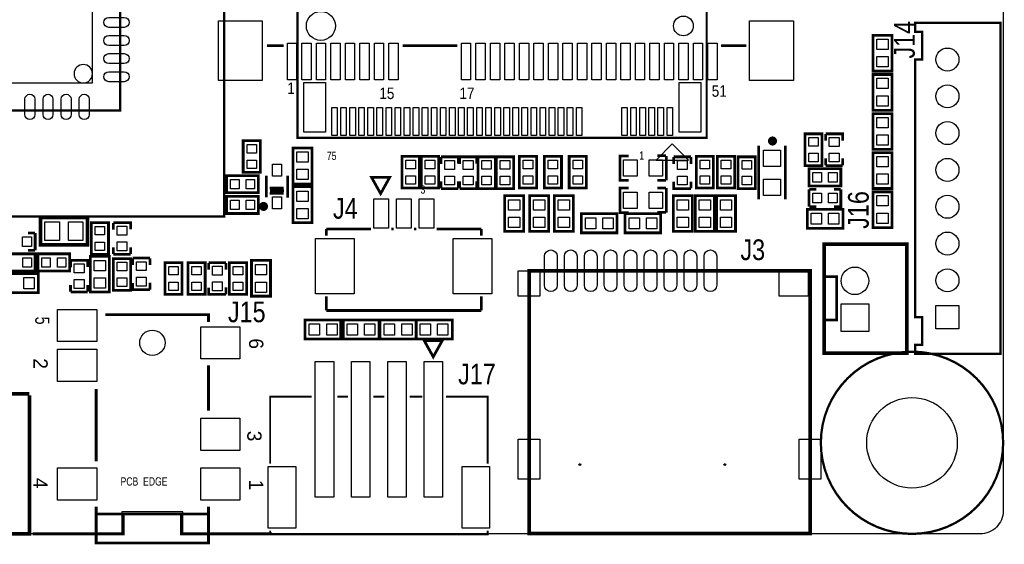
# Model space of a CAD drawing. Extents: x 0 to 360, y -1 to 107.
# Tile 6 of 15: x 91 to 145, y -1 to 28. Entities that reach past the tile are written whole.
import ezdxf
from ezdxf.enums import TextEntityAlignment as Align

# ---------------------------------------------------------------- set-up
doc = ezdxf.new("R2010")
doc.units = 0
doc.header["$MEASUREMENT"] = 0
for name, color, linetype in [('BG_OUTLINE', 6, 'CONTINUOUS'), ('BG_SILKSCREEN_TOP', 7, 'CONTINUOUS'), ('PG_SILKSCREEN_TOP', 7, 'CONTINUOUS'), ('PIN_TOP', 3, 'CONTINUOUS')]:
    doc.layers.add(name, color=color, linetype=linetype)

msp = doc.modelspace()

# ---------------------------------------------------------------- linework, layer by layer
at = {"layer": 'BG_OUTLINE'}
for points in [[(0, 1.27), (0, 100.838, -0.4142140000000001), (1.27, 102.108), (143.8148, 102.108, -0.4142140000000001), (145.0848, 100.838), (145.0848, 1.27, -0.4142140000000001), (143.8148, 0), (99.822, 0), (99.822, 1.2192), (96.46920000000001, 1.2192), (96.46920000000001, 0), (1.27, 0, -0.4142140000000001), (0, 1.27)], [(94.8436, 25.4, 1), (93.8276, 25.4, 1), (94.8436, 25.4)]]:
    msp.add_lwpolyline(points, format="xyb", dxfattribs=at)
at = {"layer": 'BG_SILKSCREEN_TOP', "const_width": 0.127}
msp.add_lwpolyline([(29.5656, 17.526), (102.108, 17.526), (102.108, 75.8952), (29.5656, 75.8952), (29.5656, 17.526)], dxfattribs=at)
at = {"layer": 'PG_SILKSCREEN_TOP'}
for points, const_width in [([(102.3112, 77.724), (132.5372, 77.724), (132.5372, 31.242), (128.7272, 31.242), (128.7272, 21.8694), (106.1466, 21.8694), (106.1466, 31.242), (102.3112, 31.242), (102.3112, 77.724)], 0.127), ([(35.40760000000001, 23.368), (96.3676, 23.368), (96.3676, 70.104), (35.40760000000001, 70.104), (35.40760000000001, 23.368)], 0.127), ([(144.9324, 28.2194), (140.2334, 28.2194), (140.2334, 27.7114), (140.6144, 27.7114), (140.6144, 26.1874), (140.2334, 26.1874), (140.2334, 11.9634), (140.6144, 11.9634), (140.6144, 10.4394), (140.2334, 10.4394), (140.2334, 9.9314), (144.9324, 9.9314), (144.9324, 28.2194)], 0.127), ([(138.954993, 27.467992), (138.954993, 25.543002), (137.905007, 25.543002), (137.905007, 27.518004), (138.954993, 27.518004), (138.954993, 27.467992)], 0.150012), ([(105.382111, 26.9494), (104.475305, 26.9494)], 0.1524), ([(114.967995, 26.9494), (111.955605, 26.9494)], 0.1524), ([(130.914089, 26.9494), (129.5146, 26.9494)], 0.1524), ([(138.954993, 25.308992), (138.954993, 23.384002), (137.905007, 23.384002), (137.905007, 25.359004), (138.954993, 25.359004), (138.954993, 25.308992)], 0.150012), ([(138.954993, 23.149992), (138.954993, 21.225002), (137.905007, 21.225002), (137.905007, 23.200004), (138.954993, 23.200004), (138.954993, 23.149992)], 0.150012), ([(104.107005, 21.627998), (104.107005, 19.952995), (103.156995, 19.952995), (103.156995, 21.703005), (104.107005, 21.703005), (104.107005, 21.627998)], 0.150012), ([(135.095005, 22.008998), (135.095005, 20.333995), (134.144995, 20.333995), (134.144995, 22.084005), (135.095005, 22.084005), (135.095005, 22.008998)], 0.150012), ([(135.286394, 22.072905), (135.286394, 21.697899)], 0.150012), ([(135.287995, 22.084005), (136.238005, 22.084005), (136.238005, 21.708999)], 0.150012), ([(106.950993, 21.244992), (106.950993, 19.320002), (105.901007, 19.320002), (105.901007, 21.295004), (106.950993, 21.295004), (106.950993, 21.244992)], 0.150012), ([(131.596511, 18.463997), (131.596511, 21.438997)], 0.150012), ([(133.071489, 21.438997), (133.071489, 18.463997)], 0.150012), ([(112.870005, 20.764398), (112.870005, 19.089395), (111.919995, 19.089395), (111.919995, 20.839405), (112.870005, 20.839405), (112.870005, 20.764398)], 0.150012), ([(113.936805, 20.764398), (113.936805, 19.089395), (112.986795, 19.089395), (112.986795, 20.839405), (113.936805, 20.839405), (113.936805, 20.764398)], 0.150012), ([(114.077394, 20.802905), (114.077394, 20.427899)], 0.150012), ([(114.078995, 20.814005), (115.029005, 20.814005), (115.029005, 20.438999)], 0.150012), ([(115.093394, 20.802905), (115.093394, 20.427899)], 0.150012), ([(115.094995, 20.814005), (116.045005, 20.814005), (116.045005, 20.438999)], 0.150012), ([(117.061005, 20.738998), (117.061005, 19.063995), (116.110995, 19.063995), (116.110995, 20.814005), (117.061005, 20.814005), (117.061005, 20.738998)], 0.150012), ([(118.077005, 20.738998), (118.077005, 19.063995), (117.126995, 19.063995), (117.126995, 20.814005), (118.077005, 20.814005), (118.077005, 20.738998)], 0.150012), ([(119.347005, 20.764398), (119.347005, 19.089395), (118.396995, 19.089395), (118.396995, 20.839405), (119.347005, 20.839405), (119.347005, 20.764398)], 0.150012), ([(120.718605, 20.764398), (120.718605, 19.089395), (119.768595, 19.089395), (119.768595, 20.839405), (120.718605, 20.839405), (120.718605, 20.764398)], 0.150012), ([(122.090205, 20.764398), (122.090205, 19.089395), (121.140195, 19.089395), (121.140195, 20.839405), (122.090205, 20.839405), (122.090205, 20.764398)], 0.150012), ([(124.422002, 20.868005), (123.946996, 20.868005), (123.946996, 19.517995), (124.422002, 19.517995)], 0.150012), ([(126.481992, 20.872704), (126.007012, 20.872704)], 0.150012), ([(126.497004, 20.868005), (126.497004, 19.517995)], 0.150012), ([(127.856005, 20.814005), (126.905995, 20.814005)], 0.150012), ([(126.907595, 20.425105), (126.907595, 20.800111)], 0.150012), ([(127.857606, 20.425105), (127.857606, 20.800111)], 0.150012), ([(129.100605, 20.764398), (129.100605, 19.089395), (128.150595, 19.089395), (128.150595, 20.839405), (129.100605, 20.839405), (129.100605, 20.764398)], 0.150012), ([(130.269005, 20.764398), (130.269005, 19.089395), (129.318995, 19.089395), (129.318995, 20.839405), (130.269005, 20.839405), (130.269005, 20.764398)], 0.150012), ([(131.412005, 20.738998), (131.412005, 19.063995), (130.461995, 19.063995), (130.461995, 20.814005), (131.412005, 20.814005), (131.412005, 20.738998)], 0.150012), ([(135.286394, 20.722895), (135.286394, 20.347889)], 0.150012), ([(136.236405, 20.722895), (136.236405, 20.347889)], 0.150012), ([(138.954993, 20.990992), (138.954993, 19.06600199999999), (137.905007, 19.06600199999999), (137.905007, 21.041004), (138.954993, 21.041004), (138.954993, 20.990992)], 0.150012), ([(136.054998, 19.209995), (134.379995, 19.209995), (134.379995, 20.160005), (136.130005, 20.160005), (136.130005, 19.209995), (136.054998, 19.209995)], 0.150012), ([(135.287995, 20.333995), (136.238005, 20.333995)], 0.150012), ([(102.324002, 19.779005), (103.999005, 19.779005), (103.999005, 18.828995), (102.248995, 18.828995), (102.248995, 19.779005), (102.324002, 19.779005)], 0.150012), ([(104.429001, 18.577001), (104.429001, 19.776999)], 0.150012), ([(105.604005, 18.552008), (105.604005, 19.776999)], 0.150012), ([(110.738996, 18.782792), (110.238997, 19.68279), (111.238995, 19.68279), (110.738996, 18.782792)], 0.150012), ([(126.007012, 19.522694), (126.481992, 19.522694)], 0.150012), ([(104.618993, 19.091097), (105.393998, 19.091097)], 0.150012), ([(104.629001, 18.952007), (105.404006, 18.952007)], 0.150012), ([(105.901007, 17.23600799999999), (105.901007, 19.160998), (106.950993, 19.160998), (106.950993, 17.185996), (105.901007, 17.185996), (105.901007, 17.23600799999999)], 0.150012), ([(114.077394, 19.452895), (114.077394, 19.077889)], 0.150012), ([(114.078995, 19.063995), (115.029005, 19.063995)], 0.150012), ([(115.027405, 19.452895), (115.027405, 19.077889)], 0.150012), ([(115.093394, 19.452895), (115.093394, 19.077889)], 0.150012), ([(115.094995, 19.063995), (116.045005, 19.063995)], 0.150012), ([(116.043405, 19.452895), (116.043405, 19.077889)], 0.150012), ([(124.422002, 19.090005), (123.946996, 19.090005), (123.946996, 17.739995), (124.422002, 17.739995)], 0.150012), ([(126.481992, 19.094704), (126.007012, 19.094704)], 0.150012), ([(126.497004, 19.090005), (126.497004, 17.739995)], 0.150012), ([(127.856005, 19.063995), (126.905995, 19.063995), (126.905995, 19.439001)], 0.150012), ([(127.857606, 19.075095), (127.857606, 19.450101)], 0.150012), ([(134.379995, 19.017005), (134.379995, 18.066995)], 0.150012), ([(134.768895, 19.018606), (134.393889, 19.018606)], 0.150012), ([(136.118905, 19.018606), (135.743899, 19.018606)], 0.150012), ([(136.130005, 19.017005), (136.130005, 18.066995), (135.754999, 18.066995)], 0.150012), ([(102.324002, 18.636005), (103.999005, 18.636005), (103.999005, 17.685995), (102.248995, 17.685995), (102.248995, 18.636005), (102.324002, 18.636005)], 0.150012), ([(104.621101, 18.795695), (105.396106, 18.795695)], 0.150012), ([(117.585007, 16.753408), (117.585007, 18.678398), (118.634993, 18.678398), (118.634993, 16.703396), (117.585007, 16.703396), (117.585007, 16.753408)], 0.150012), ([(118.956607, 16.753408), (118.956607, 18.678398), (120.006593, 18.678398), (120.006593, 16.703396), (118.956607, 16.703396), (118.956607, 16.753408)], 0.150012), ([(120.328207, 16.753408), (120.328207, 18.678398), (121.378193, 18.678398), (121.378193, 16.703396), (120.328207, 16.703396), (120.328207, 16.753408)], 0.150012), ([(126.881407, 16.753408), (126.881407, 18.678398), (127.931393, 18.678398), (127.931393, 16.703396), (126.881407, 16.703396), (126.881407, 16.753408)], 0.150012), ([(128.100607, 16.753408), (128.100607, 18.678398), (129.150593, 18.678398), (129.150593, 16.703396), (128.100607, 16.703396), (128.100607, 16.753408)], 0.150012), ([(129.269007, 16.753408), (129.269007, 18.678398), (130.318993, 18.678398), (130.318993, 16.703396), (129.269007, 16.703396), (129.269007, 16.753408)], 0.150012), ([(138.954993, 18.831992), (138.954993, 16.907002), (137.905007, 16.907002), (137.905007, 18.882004), (138.954993, 18.882004), (138.954993, 18.831992)], 0.150012), ([(134.330008, 17.923993), (136.254998, 17.923993), (136.254998, 16.874007), (134.279996, 16.874007), (134.279996, 17.923993), (134.330008, 17.923993)], 0.150012), ([(134.768895, 18.068595), (134.393889, 18.068595)], 0.150012), ([(94.4626, 15.963697), (91.9734, 15.963697), (91.9734, 17.462297), (94.56419999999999, 17.462297), (94.56419999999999, 15.963697), (94.4626, 15.963697)], 0.2), ([(123.733992, 16.620007), (121.809002, 16.620007), (121.809002, 17.669993), (123.784004, 17.669993), (123.784004, 16.620007), (123.733992, 16.620007)], 0.150012), ([(126.146992, 16.620007), (124.222002, 16.620007), (124.222002, 17.669993), (126.197004, 17.669993), (126.197004, 16.620007), (126.146992, 16.620007)], 0.150012), ([(126.007012, 17.744694), (126.481992, 17.744694)], 0.150012), ([(95.72500500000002, 17.106798), (95.72500500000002, 15.431795), (94.77499499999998, 15.431795), (94.77499499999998, 17.181805), (95.72500500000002, 17.181805), (95.72500500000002, 17.106798)], 0.150012), ([(95.992594, 17.170705), (95.992594, 16.795699)], 0.150012), ([(95.99419499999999, 17.181805), (96.94420500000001, 17.181805), (96.94420500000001, 16.806799)], 0.150012), ([(107.739002, 16.4592), (107.739002, 16.832809)], 0.150012), ([(107.739002, 16.832809), (110.20519, 16.832809)], 0.150012), ([(111.32279, 16.832809), (111.4552, 16.832809)], 0.150012), ([(112.5728, 16.832809), (112.70521, 16.832809)], 0.150012), ([(113.82281, 16.832809), (116.288998, 16.832809)], 0.150012), ([(116.288998, 16.832809), (116.288998, 16.4592)], 0.150012), ([(91.29110500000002, 16.602405), (91.666111, 16.602405)], 0.150012), ([(91.68000500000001, 15.653995), (91.68000500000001, 16.60400499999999)], 0.150012), ([(95.992594, 15.820695), (95.992594, 15.445689)], 0.150012), ([(96.942605, 15.820695), (96.942605, 15.445689)], 0.150012), ([(135.206003, 11.00201), (135.206003, 15.988005), (139.775006, 15.988005), (139.775006, 9.984003), (135.206003, 9.984003), (135.206003, 11.049)], 0.2032), ([(90.005002, 15.461005), (91.68000500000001, 15.461005), (91.68000500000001, 14.510995), (89.92999499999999, 14.510995), (89.92999499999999, 15.461005), (90.005002, 15.461005)], 0.150012), ([(91.29110500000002, 15.652394), (91.666111, 15.652394)], 0.150012), ([(91.910002, 15.461005), (93.58500500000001, 15.461005), (93.58500500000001, 14.510995), (91.83499499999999, 14.510995), (91.83499499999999, 15.461005), (91.910002, 15.461005)], 0.150012), ([(94.72500699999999, 13.400608), (94.72500699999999, 15.325598), (95.77499300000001, 15.325598), (95.77499300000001, 13.350596), (94.72500699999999, 13.350596), (94.72500699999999, 13.400608)], 0.150012), ([(95.99419499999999, 15.431795), (96.94420500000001, 15.431795)], 0.150012), ([(96.94420500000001, 15.125598), (96.94420500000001, 13.450595), (95.99419499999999, 13.450595), (95.99419499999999, 15.200605), (96.94420500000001, 15.200605), (96.94420500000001, 15.125598)], 0.150012), ([(98.01100500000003, 15.226005), (97.060995, 15.226005)], 0.150012), ([(97.06259500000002, 14.837105), (97.06259500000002, 15.212111)], 0.150012), ([(98.012606, 14.837105), (98.012606, 15.212111)], 0.150012), ([(93.630394, 15.087905), (93.630394, 14.712899)], 0.150012), ([(93.63199499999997, 15.099005), (94.58200500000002, 15.099005), (94.58200500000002, 14.723999)], 0.150012), ([(99.789005, 14.896998), (99.789005, 13.221995), (98.838995, 13.221995), (98.838995, 14.972005), (99.789005, 14.972005), (99.789005, 14.896998)], 0.150012), ([(100.108995, 13.297002), (100.108995, 14.972005), (101.059005, 14.972005), (101.059005, 13.221995), (100.108995, 13.221995), (100.108995, 13.297002)], 0.150012), ([(102.202005, 14.972005), (101.251995, 14.972005)], 0.150012), ([(101.253595, 14.583105), (101.253595, 14.958111)], 0.150012), ([(102.203606, 14.583105), (102.203606, 14.958111)], 0.150012), ([(103.345005, 14.896998), (103.345005, 13.221995), (102.394995, 13.221995), (102.394995, 14.972005), (103.345005, 14.972005), (103.345005, 14.896998)], 0.150012), ([(103.615007, 13.172008), (103.615007, 15.096998), (104.664993, 15.096998), (104.664993, 13.121996), (103.615007, 13.121996), (103.615007, 13.172008)], 0.150012), ([(89.93080799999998, 14.367993), (91.855798, 14.367993), (91.855798, 13.318007), (89.88079599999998, 13.318007), (89.88079599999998, 14.367993), (89.93080799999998, 14.367993)], 0.150012), ([(118.93042, 14.525498), (118.93042, 0.025654), (134.4305159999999, 0.025654), (134.4305159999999, 14.525498), (118.93042, 14.525498)], 0.199898), ([(135.306003, 14.202004), (135.906002, 14.202004), (135.906002, 11.802008), (135.306003, 11.802008)], 0.150012), ([(93.630394, 13.737895), (93.630394, 13.362889)], 0.150012), ([(94.580405, 13.737895), (94.580405, 13.362889)], 0.150012), ([(98.01100500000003, 13.475995), (97.060995, 13.475995), (97.060995, 13.851001)], 0.150012), ([(98.012606, 13.487095), (98.012606, 13.862101)], 0.150012), ([(102.202005, 13.221995), (101.251995, 13.221995), (101.251995, 13.597001)], 0.150012), ([(102.203606, 13.233095), (102.203606, 13.608101)], 0.150012), ([(93.63199499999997, 13.348995), (94.58200500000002, 13.348995)], 0.150012), ([(107.739002, 12.332792), (107.739002, 13.1064)], 0.150012), ([(116.288998, 13.1064), (116.288998, 12.332792)], 0.150012), ([(101.245695, 11.700002), (101.245695, 12.100103), (95.545707, 12.100103)], 0.1524), ([(116.288998, 12.332792), (107.739002, 12.332792)], 0.150012), ([(108.493992, 10.752607), (106.569002, 10.752607), (106.569002, 11.802593), (108.544004, 11.802593), (108.544004, 10.752607), (108.493992, 10.752607)], 0.150012), ([(108.726808, 11.802593), (110.651798, 11.802593), (110.651798, 10.752607), (108.676796, 10.752607), (108.676796, 11.802593), (108.726808, 11.802593)], 0.150012), ([(112.634192, 10.752607), (110.709202, 10.752607), (110.709202, 11.802593), (112.684204, 11.802593), (112.684204, 10.752607), (112.634192, 10.752607)], 0.150012), ([(112.765408, 11.802593), (114.690398, 11.802593), (114.690398, 10.752607), (112.715396, 10.752607), (112.715396, 11.802593), (112.765408, 11.802593)], 0.150012), ([(113.642394, 9.772396), (113.142395, 10.672394), (114.142393, 10.672394), (113.642394, 9.772396)], 0.150012), ([(101.245695, 6.800088), (101.245695, 9.300007)], 0.1524), ([(77.364793, 7.593813), (77.364793, -0.00061), (91.367407, -0.00061), (91.367407, 7.644613)], 0.2032), ([(90.3986, 7.724597), (91.367407, 7.724597)], 0.2032), ([(95.045505, 8.000009), (95.045505, 3.999991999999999)], 0.1524), ([(106.942407, 7.5724), (104.642412, 7.5724), (104.642412, 3.872408)], 0.1), ([(108.942403, 7.5724), (108.342405, 7.5724)], 0.1), ([(110.942399, 7.5724), (110.342401, 7.5724)], 0.1), ([(113.042395, 7.5724), (112.342397, 7.5724)], 0.1), ([(116.6423879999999, 3.872408), (116.6423879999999, 7.5724), (114.342393, 7.5724)], 0.1), ([(104.745511, 0), (99.745495, 0), (99.745495, 1.100098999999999), (96.545705, 1.100098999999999), (96.545705, 0), (91.545689, 0)], 0.1524), ([(95.045505, 1.500099), (95.045505, 1.100098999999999), (101.245695, 1.100098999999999), (101.245695, 1.500099)], 0.1524), ([(101.245695, 1.100098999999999), (101.245695, -0.500101), (95.045505, -0.500101), (95.045505, 1.100098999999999)], 0.1524), ([(116.6423879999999, 0.17239), (116.6423879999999, -0.02761), (104.642412, -0.02761), (104.642412, 0.17239)], 0.1)]:
    msp.add_lwpolyline(points, dxfattribs=dict(at, const_width=const_width))
for points in [[(36.8046, 68.58), (36.8046, 24.892), (94.8436, 24.892), (94.8436, 68.58)], [(126.82728, 21.5265), (125.93828, 20.6375), (127.71628, 20.6375)]]:
    msp.add_lwpolyline(points, close=True, dxfattribs=at)
for points, const_width in [([(132.484012, 21.689009, 1.000028), (132.234, 21.688984, 0.9999719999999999), (132.484012, 21.689009)], 0.250012), ([(104.403982, 18.077002, 0.9999819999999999), (104.154021, 18.077002, 1.000018), (104.403982, 18.077002)], 0.250012), ([(135.0264, 5.0292, 1), (145.0848, 5.0292, 1), (135.0264, 5.0292)], 0.127)]:
    msp.add_lwpolyline(points, format="xyb", dxfattribs=dict(at, const_width=const_width))
at = {"layer": 'PIN_TOP'}
for points in [[(95.74260799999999, 28.512211), (96.59259300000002, 28.512211, -1), (96.59259300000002, 27.9622), (95.74260799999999, 27.9622, -1)], [(95.74260799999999, 27.512213), (96.59259300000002, 27.512213, -1), (96.59259300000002, 26.962202), (95.74260799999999, 26.962202, -1)], [(95.74260799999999, 26.512215), (96.59259300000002, 26.512215, -1), (96.59259300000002, 25.962204), (95.74260799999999, 25.962204, -1)], [(95.74260799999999, 25.512217), (96.59259300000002, 25.512217, -1), (96.59259300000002, 24.962206), (95.74260799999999, 24.962206, -1)], [(91.663799, 23.992992), (91.663799, 23.143007, -1), (91.113788, 23.143007), (91.113788, 23.992992, -1)], [(92.66379699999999, 23.992992), (92.66379699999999, 23.143007, -1), (92.113786, 23.143007), (92.113786, 23.992992, -1)], [(93.66379499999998, 23.992992), (93.66379499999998, 23.143007, -1), (93.113784, 23.143007), (93.113784, 23.992992, -1)], [(94.66379299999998, 23.992992), (94.66379299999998, 23.143007, -1), (94.11378199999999, 23.143007), (94.11378199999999, 23.992992, -1)], [(120.480328, 15.325471), (120.480328, 13.725525, -1), (119.780304, 13.725525), (119.780304, 15.325471, -1)], [(121.580402, 15.325471), (121.580402, 13.725525, -1), (120.880378, 13.725525), (120.880378, 15.325471, -1)], [(122.680476, 15.325471), (122.680476, 13.725525, -1), (121.980452, 13.725525), (121.980452, 15.325471, -1)], [(123.780296, 15.325471), (123.780296, 13.725525, -1), (123.080272, 13.725525), (123.080272, 15.325471, -1)], [(124.88037, 15.325471), (124.88037, 13.725525, -1), (124.180346, 13.725525), (124.180346, 15.325471, -1)], [(125.980444, 15.325471), (125.980444, 13.725525, -1), (125.28042, 13.725525), (125.28042, 15.325471, -1)], [(127.080518, 15.325471), (127.080518, 13.725525, -1), (126.380494, 13.725525), (126.380494, 15.325471, -1)], [(128.1803379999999, 15.325471), (128.1803379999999, 13.725525, -1), (127.480314, 13.725525), (127.480314, 15.325471, -1)], [(129.280412, 15.325471), (129.280412, 13.725525, -1), (128.580388, 13.725525), (128.580388, 15.325471, -1)]]:
    msp.add_lwpolyline(points, format="xyb", close=True, dxfattribs=at)
for points in [[(104.208605, 28.326105), (104.208605, 25.024105), (101.795605, 25.024105), (101.795605, 28.326105)], [(133.509995, 28.326105), (133.509995, 25.024105), (131.096995, 25.024105), (131.096995, 28.326105)], [(138.119993, 26.73799600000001), (138.119993, 27.307997), (138.739982, 27.307997), (138.739982, 26.73799600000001)], [(106.106011, 27.091589), (106.106011, 25.059589), (105.598011, 25.059589), (105.598011, 27.091589)], [(106.906111, 27.091589), (106.906111, 25.059589), (106.398111, 25.059589), (106.398111, 27.091589)], [(107.706211, 27.091589), (107.706211, 25.059589), (107.198211, 25.059589), (107.198211, 27.091589)], [(108.506311, 27.091589), (108.506311, 25.059589), (107.998311, 25.059589), (107.998311, 27.091589)], [(109.306411, 27.091589), (109.306411, 25.059589), (108.798411, 25.059589), (108.798411, 27.091589)], [(110.106511, 27.091589), (110.106511, 25.059589), (109.598511, 25.059589), (109.598511, 27.091589)], [(110.906611, 27.091589), (110.906611, 25.059589), (110.398611, 25.059589), (110.398611, 27.091589)], [(111.706711, 27.091589), (111.706711, 25.059589), (111.198711, 25.059589), (111.198711, 27.091589)], [(115.707211, 27.091589), (115.707211, 25.059589), (115.199211, 25.059589), (115.199211, 27.091589)], [(116.507311, 27.091589), (116.507311, 25.059589), (115.999311, 25.059589), (115.999311, 27.091589)], [(117.307411, 27.091589), (117.307411, 25.059589), (116.799411, 25.059589), (116.799411, 27.091589)], [(118.107511, 27.091589), (118.107511, 25.059589), (117.599511, 25.059589), (117.599511, 27.091589)], [(118.907611, 27.091589), (118.907611, 25.059589), (118.399611, 25.059589), (118.399611, 27.091589)], [(119.707711, 27.091589), (119.707711, 25.059589), (119.199711, 25.059589), (119.199711, 27.091589)], [(120.507811, 27.091589), (120.507811, 25.059589), (119.999811, 25.059589), (119.999811, 27.091589)], [(121.307911, 27.091589), (121.307911, 25.059589), (120.799911, 25.059589), (120.799911, 27.091589)], [(122.108011, 27.091589), (122.108011, 25.059589), (121.600011, 25.059589), (121.600011, 27.091589)], [(122.905495, 27.091589), (122.905495, 25.059589), (122.397495, 25.059589), (122.397495, 27.091589)], [(123.708211, 27.091589), (123.708211, 25.059589), (123.200211, 25.059589), (123.200211, 27.091589)], [(124.505695, 27.091589), (124.505695, 25.059589), (123.997695, 25.059589), (123.997695, 27.091589)], [(125.305795, 27.091589), (125.305795, 25.059589), (124.797795, 25.059589), (124.797795, 27.091589)], [(126.105895, 27.091589), (126.105895, 25.059589), (125.597895, 25.059589), (125.597895, 27.091589)], [(126.905995, 27.091589), (126.905995, 25.059589), (126.397995, 25.059589), (126.397995, 27.091589)], [(127.706095, 27.091589), (127.706095, 25.059589), (127.198095, 25.059589), (127.198095, 27.091589)], [(128.506195, 27.091589), (128.506195, 25.059589), (127.998195, 25.059589), (127.998195, 27.091589)], [(129.306295, 27.091589), (129.306295, 25.059589), (128.798295, 25.059589), (128.798295, 27.091589)], [(138.119993, 25.777977), (138.119993, 26.347979), (138.739982, 26.347979), (138.739982, 25.777977)], [(138.119993, 24.578996), (138.119993, 25.148997), (138.739982, 25.148997), (138.739982, 24.578996)], [(106.5022, 22.1742), (106.5022, 24.9174), (107.696, 24.9174), (107.696, 22.1742)], [(127.2032, 22.1742), (127.2032, 24.9174), (128.397, 24.9174), (128.397, 22.1742)], [(138.119993, 23.618977), (138.119993, 24.188979), (138.739982, 24.188979), (138.739982, 23.618977)], [(108.0389, 21.98878), (108.0389, 23.53818), (108.3437, 23.53818), (108.3437, 21.98878)], [(108.53928, 21.98878), (108.53928, 23.53818), (108.84408, 23.53818), (108.84408, 21.98878)], [(109.03966, 21.98878), (109.03966, 23.53818), (109.34446, 23.53818), (109.34446, 21.98878)], [(109.53242, 21.98878), (109.53242, 23.53818), (109.83722, 23.53818), (109.83722, 21.98878)], [(110.04042, 21.98878), (110.04042, 23.53818), (110.34522, 23.53818), (110.34522, 21.98878)], [(110.53826, 21.98878), (110.53826, 23.53818), (110.84306, 23.53818), (110.84306, 21.98878)], [(111.03864, 21.98878), (111.03864, 23.53818), (111.34344, 23.53818), (111.34344, 21.98878)], [(111.53902, 21.98878), (111.53902, 23.53818), (111.84382, 23.53818), (111.84382, 21.98878)], [(112.0394, 21.98878), (112.0394, 23.53818), (112.3442, 23.53818), (112.3442, 21.98878)], [(112.53978, 21.98878), (112.53978, 23.53818), (112.84458, 23.53818), (112.84458, 21.98878)], [(113.04016, 21.98878), (113.04016, 23.53818), (113.34496, 23.53818), (113.34496, 21.98878)], [(113.54308, 21.98878), (113.54308, 23.53818), (113.84788, 23.53818), (113.84788, 21.98878)], [(114.03838, 21.98878), (114.03838, 23.53818), (114.34318, 23.53818), (114.34318, 21.98878)], [(114.5413, 21.98878), (114.5413, 23.53818), (114.8461, 23.53818), (114.8461, 21.98878)], [(115.03914, 21.98878), (115.03914, 23.53818), (115.34394, 23.53818), (115.34394, 21.98878)], [(115.53952, 21.98878), (115.53952, 23.53818), (115.84432, 23.53818), (115.84432, 21.98878)], [(116.0399, 21.98878), (116.0399, 23.53818), (116.3447, 23.53818), (116.3447, 21.98878)], [(116.54028, 21.98878), (116.54028, 23.53818), (116.84508, 23.53818), (116.84508, 21.98878)], [(117.04066, 21.98878), (117.04066, 23.53818), (117.34546, 23.53818), (117.34546, 21.98878)], [(117.54104, 21.98878), (117.54104, 23.53818), (117.84584, 23.53818), (117.84584, 21.98878)], [(118.03888, 21.98878), (118.03888, 23.53818), (118.34368, 23.53818), (118.34368, 21.98878)], [(118.53926, 21.98878), (118.53926, 23.53818), (118.84406, 23.53818), (118.84406, 21.98878)], [(119.0371, 21.98878), (119.0371, 23.53818), (119.3419, 23.53818), (119.3419, 21.98878)], [(119.53748, 21.98878), (119.53748, 23.53818), (119.84228, 23.53818), (119.84228, 21.98878)], [(120.03786, 21.98878), (120.03786, 23.53818), (120.34266, 23.53818), (120.34266, 21.98878)], [(120.53824, 21.98878), (120.53824, 23.53818), (120.84304, 23.53818), (120.84304, 21.98878)], [(121.03862, 21.98878), (121.03862, 23.53818), (121.34342, 23.53818), (121.34342, 21.98878)], [(121.539, 21.98878), (121.539, 23.53818), (121.8438, 23.53818), (121.8438, 21.98878)], [(124.03836, 21.98878), (124.03836, 23.53818), (124.34316, 23.53818), (124.34316, 21.98878)], [(124.53874, 21.98878), (124.53874, 23.53818), (124.84354, 23.53818), (124.84354, 21.98878)], [(125.04166, 21.98878), (125.04166, 23.53818), (125.34646, 23.53818), (125.34646, 21.98878)], [(125.53696, 21.98878), (125.53696, 23.53818), (125.84176, 23.53818), (125.84176, 21.98878)], [(126.03988, 21.98878), (126.03988, 23.53818), (126.34468, 23.53818), (126.34468, 21.98878)], [(126.54026, 21.98878), (126.54026, 23.53818), (126.84506, 23.53818), (126.84506, 21.98878)], [(138.119993, 22.419996), (138.119993, 22.989997), (138.739982, 22.989997), (138.739982, 22.419996)], [(134.360006, 21.403996), (134.360006, 21.873997), (134.879994, 21.873997), (134.879994, 21.403996)], [(135.492998, 21.393988), (135.492998, 21.88398), (136.033002, 21.88398), (136.033002, 21.393988)], [(138.119993, 21.459977), (138.119993, 22.029979), (138.739982, 22.029979), (138.739982, 21.459977)], [(103.372006, 21.022996), (103.372006, 21.492997), (103.891994, 21.492997), (103.891994, 21.022996)], [(131.858995, 20.288987), (131.858995, 21.188985), (132.809005, 21.188985), (132.809005, 20.288987)], [(106.115993, 20.514996), (106.115993, 21.084997), (106.735982, 21.084997), (106.735982, 20.514996)], [(124.897007, 19.743001), (124.146996, 19.743001), (124.146996, 20.642999), (124.897007, 20.642999)], [(126.297004, 19.743001), (125.546993, 19.743001), (125.546993, 20.642999), (126.297004, 20.642999)], [(134.360006, 20.544003), (134.360006, 21.014004), (134.879994, 21.014004), (134.879994, 20.544003)], [(135.492998, 20.533995), (135.492998, 21.023986), (136.033002, 21.023986), (136.033002, 20.533995)], [(138.119993, 20.260996), (138.119993, 20.830997), (138.739982, 20.830997), (138.739982, 20.260996)], [(103.372006, 20.163003), (103.372006, 20.633004), (103.891994, 20.633004), (103.891994, 20.163003)], [(105.278999, 19.751993), (104.779001, 19.751993), (104.779001, 20.402004), (105.278999, 20.402004)], [(106.115993, 19.554977), (106.115993, 20.124979), (106.735982, 20.124979), (106.735982, 19.554977)], [(112.135006, 20.159396), (112.135006, 20.629397), (112.654994, 20.629397), (112.654994, 20.159396)], [(113.201806, 20.159396), (113.201806, 20.629397), (113.721794, 20.629397), (113.721794, 20.159396)], [(114.283998, 20.123988), (114.283998, 20.61398), (114.824002, 20.61398), (114.824002, 20.123988)], [(115.299998, 20.123988), (115.299998, 20.61398), (115.840002, 20.61398), (115.840002, 20.123988)], [(116.326006, 20.133996), (116.326006, 20.603997), (116.845994, 20.603997), (116.845994, 20.133996)], [(117.342006, 20.133996), (117.342006, 20.603997), (117.861994, 20.603997), (117.861994, 20.133996)], [(118.612006, 20.159396), (118.612006, 20.629397), (119.131994, 20.629397), (119.131994, 20.159396)], [(119.983606, 20.159396), (119.983606, 20.629397), (120.503594, 20.629397), (120.503594, 20.159396)], [(121.355206, 20.159396), (121.355206, 20.629397), (121.875194, 20.629397), (121.875194, 20.159396)], [(127.651002, 20.613992), (127.651002, 20.124001), (127.110998, 20.124001), (127.110998, 20.613992)], [(128.365606, 20.159396), (128.365606, 20.629397), (128.885594, 20.629397), (128.885594, 20.159396)], [(129.534006, 20.159396), (129.534006, 20.629397), (130.053994, 20.629397), (130.053994, 20.159396)], [(130.677006, 20.133996), (130.677006, 20.603997), (131.196994, 20.603997), (131.196994, 20.133996)], [(102.929004, 19.044006), (102.459003, 19.044006), (102.459003, 19.563994), (102.929004, 19.563994)], [(103.788997, 19.044006), (103.318996, 19.044006), (103.318996, 19.563994), (103.788997, 19.563994)], [(112.135006, 19.299403), (112.135006, 19.769404), (112.654994, 19.769404), (112.654994, 19.299403)], [(113.201806, 19.299403), (113.201806, 19.769404), (113.721794, 19.769404), (113.721794, 19.299403)], [(114.283998, 19.263995), (114.283998, 19.753986), (114.824002, 19.753986), (114.824002, 19.263995)], [(115.299998, 19.263995), (115.299998, 19.753986), (115.840002, 19.753986), (115.840002, 19.263995)], [(116.326006, 19.274003), (116.326006, 19.744004), (116.845994, 19.744004), (116.845994, 19.274003)], [(117.342006, 19.274003), (117.342006, 19.744004), (117.861994, 19.744004), (117.861994, 19.274003)], [(118.612006, 19.299403), (118.612006, 19.769404), (119.131994, 19.769404), (119.131994, 19.299403)], [(119.983606, 19.299403), (119.983606, 19.769404), (120.503594, 19.769404), (120.503594, 19.299403)], [(121.355206, 19.299403), (121.355206, 19.769404), (121.875194, 19.769404), (121.875194, 19.299403)], [(127.651002, 19.753999), (127.651002, 19.264008), (127.110998, 19.264008), (127.110998, 19.753999)], [(128.365606, 19.299403), (128.365606, 19.769404), (128.885594, 19.769404), (128.885594, 19.299403)], [(129.534006, 19.299403), (129.534006, 19.769404), (130.053994, 19.769404), (130.053994, 19.299403)], [(130.677006, 19.274003), (130.677006, 19.744004), (131.196994, 19.744004), (131.196994, 19.274003)], [(131.858995, 18.68899), (131.858995, 19.588988), (132.809005, 19.588988), (132.809005, 18.68899)], [(134.590003, 19.944994), (135.060004, 19.944994), (135.060004, 19.425006), (134.590003, 19.425006)], [(135.449996, 19.944994), (135.919997, 19.944994), (135.919997, 19.425006), (135.449996, 19.425006)], [(138.119993, 19.300977), (138.119993, 19.870979), (138.739982, 19.870979), (138.739982, 19.300977)], [(105.278999, 17.951996), (104.779001, 17.951996), (104.779001, 18.602007), (105.278999, 18.602007)], [(106.735994, 18.92601), (106.735994, 18.356008), (106.116006, 18.356008), (106.116006, 18.92601)], [(110.35759, 16.869994), (110.35759, 18.495594), (111.17039, 18.495594), (111.17039, 16.869994)], [(111.6076, 16.869994), (111.6076, 18.495594), (112.4204, 18.495594), (112.4204, 16.869994)], [(112.85761, 16.869994), (112.85761, 18.495594), (113.67041, 18.495594), (113.67041, 16.869994)], [(124.897007, 17.965001), (124.146996, 17.965001), (124.146996, 18.864999), (124.897007, 18.864999)], [(126.297004, 17.965001), (125.546993, 17.965001), (125.546993, 18.864999), (126.297004, 18.864999)], [(134.580008, 18.812002), (135.069999, 18.812002), (135.069999, 18.271998), (134.580008, 18.271998)], [(135.440001, 18.812002), (135.929992, 18.812002), (135.929992, 18.271998), (135.440001, 18.271998)], [(138.119993, 18.101996), (138.119993, 18.671997), (138.739982, 18.671997), (138.739982, 18.101996)], [(102.929004, 17.901006), (102.459003, 17.901006), (102.459003, 18.420994), (102.929004, 18.420994)], [(103.788997, 17.901006), (103.318996, 17.901006), (103.318996, 18.420994), (103.788997, 18.420994)], [(106.735994, 17.965991), (106.735994, 17.39599), (106.116006, 17.39599), (106.116006, 17.965991)], [(118.419994, 18.44341), (118.419994, 17.873409), (117.800006, 17.873409), (117.800006, 18.44341)], [(119.791594, 18.44341), (119.791594, 17.873409), (119.171606, 17.873409), (119.171606, 18.44341)], [(121.163194, 18.44341), (121.163194, 17.873409), (120.543206, 17.873409), (120.543206, 18.44341)], [(127.716394, 18.44341), (127.716394, 17.873409), (127.096406, 17.873409), (127.096406, 18.44341)], [(128.935594, 18.44341), (128.935594, 17.873409), (128.315606, 17.873409), (128.315606, 18.44341)], [(130.103994, 18.44341), (130.103994, 17.873409), (129.484006, 17.873409), (129.484006, 18.44341)], [(118.419994, 17.483392), (118.419994, 16.91339), (117.800006, 16.91339), (117.800006, 17.483392)], [(119.791594, 17.483392), (119.791594, 16.91339), (119.171606, 16.91339), (119.171606, 17.483392)], [(121.163194, 17.483392), (121.163194, 16.91339), (120.543206, 16.91339), (120.543206, 17.483392)], [(122.04399, 17.454994), (122.613992, 17.454994), (122.613992, 16.835006), (122.04399, 16.835006)], [(123.004008, 17.454994), (123.57401, 17.454994), (123.57401, 16.835006), (123.004008, 16.835006)], [(124.45699, 17.454994), (125.026991, 17.454994), (125.026991, 16.835006), (124.45699, 16.835006)], [(125.417008, 17.454994), (125.98701, 17.454994), (125.98701, 16.835006), (125.417008, 16.835006)], [(127.716394, 17.483392), (127.716394, 16.91339), (127.096406, 16.91339), (127.096406, 17.483392)], [(128.935594, 17.483392), (128.935594, 16.91339), (128.315606, 16.91339), (128.315606, 17.483392)], [(130.103994, 17.483392), (130.103994, 16.91339), (129.484006, 16.91339), (129.484006, 17.483392)], [(135.059992, 17.089006), (134.4899899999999, 17.089006), (134.4899899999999, 17.708994), (135.059992, 17.708994)], [(136.02001, 17.089006), (135.450009, 17.089006), (135.450009, 17.708994), (136.02001, 17.708994)], [(138.119993, 17.141977), (138.119993, 17.711979), (138.739982, 17.711979), (138.739982, 17.141977)], [(92.218789, 17.223194), (93.018788, 17.223194), (93.018788, 16.203206), (92.218789, 16.203206)], [(93.518812, 17.223194), (94.318811, 17.223194), (94.318811, 16.203206), (93.518812, 16.203206)], [(94.990006, 16.501796), (94.990006, 16.971797), (95.509994, 16.971797), (95.509994, 16.501796)], [(96.199198, 16.491788), (96.199198, 16.98178), (96.739202, 16.98178), (96.739202, 16.491788)], [(91.479992, 15.858998), (90.990001, 15.858998), (90.990001, 16.399002), (91.479992, 16.399002)], [(107.147208, 13.2588), (107.147208, 16.3068), (109.280808, 16.3068), (109.280808, 13.2588)], [(114.747192, 13.2588), (114.747192, 16.3068), (116.880792, 16.3068), (116.880792, 13.2588)], [(94.990006, 15.641803), (94.990006, 16.111804), (95.509994, 16.111804), (95.509994, 15.641803)], [(96.199198, 15.631795), (96.199198, 16.121786), (96.739202, 16.121786), (96.739202, 15.631795)], [(91.469997, 14.726006), (90.999996, 14.726006), (90.999996, 15.245994), (91.469997, 15.245994)], [(92.515004, 14.726006), (92.04500300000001, 14.726006), (92.04500300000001, 15.245994), (92.515004, 15.245994)], [(93.374997, 14.726006), (92.904996, 14.726006), (92.904996, 15.245994), (93.374997, 15.245994)], [(93.836998, 14.408988), (93.836998, 14.89898), (94.377002, 14.89898), (94.377002, 14.408988)], [(95.55999399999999, 15.09061), (95.55999399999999, 14.520609), (94.94000600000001, 14.520609), (94.94000600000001, 15.09061)], [(96.20920600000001, 14.520596), (96.20920600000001, 14.990597), (96.72919399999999, 14.990597), (96.72919399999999, 14.520596)], [(97.80600200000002, 15.025992), (97.80600200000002, 14.536001), (97.265998, 14.536001), (97.265998, 15.025992)], [(99.054006, 14.291996), (99.054006, 14.761997), (99.57399399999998, 14.761997), (99.57399399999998, 14.291996)], [(100.843994, 14.761997), (100.843994, 14.291996), (100.324006, 14.291996), (100.324006, 14.761997)], [(101.997002, 14.771992), (101.997002, 14.282001), (101.456998, 14.282001), (101.456998, 14.771992)], [(102.610006, 14.291996), (102.610006, 14.761997), (103.129994, 14.761997), (103.129994, 14.291996)], [(104.449994, 14.86201), (104.449994, 14.292009), (103.830006, 14.292009), (103.830006, 14.86201)], [(91.62080999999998, 13.533006), (91.05080799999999, 13.533006), (91.05080799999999, 14.152994), (91.62080999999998, 14.152994)], [(95.55999399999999, 14.130592), (95.55999399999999, 13.56059), (94.94000600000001, 13.56059), (94.94000600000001, 14.130592)], [(96.20920600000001, 13.660603), (96.20920600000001, 14.130604), (96.72919399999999, 14.130604), (96.72919399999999, 13.660603)], [(97.80600200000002, 14.165999), (97.80600200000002, 13.676008), (97.265998, 13.676008), (97.265998, 14.165999)], [(118.330472, 13.12545), (118.330472, 14.525498), (119.530368, 14.525498), (119.530368, 13.12545)], [(132.730367, 13.12545), (132.730367, 14.525498), (134.330313, 14.525498), (134.330313, 13.12545)], [(93.836998, 13.548995), (93.836998, 14.03898599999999), (94.377002, 14.03898599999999), (94.377002, 13.548995)], [(99.054006, 13.432003), (99.054006, 13.902004), (99.57399399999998, 13.902004), (99.57399399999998, 13.432003)], [(100.843994, 13.902004), (100.843994, 13.432003), (100.324006, 13.432003), (100.324006, 13.902004)], [(101.997002, 13.911999), (101.997002, 13.422008), (101.456998, 13.422008), (101.456998, 13.911999)], [(102.610006, 13.432003), (102.610006, 13.902004), (103.129994, 13.902004), (103.129994, 13.432003)], [(104.449994, 13.901991), (104.449994, 13.33199), (103.830006, 13.33199), (103.830006, 13.901991)], [(136.144, 12.7), (137.668, 12.7), (137.668, 11.176), (136.144, 11.176)], [(141.3764, 12.5984), (142.6464, 12.5984), (142.6464, 11.3284), (141.3764, 11.3284)], [(92.915994, 12.389104), (95.07499399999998, 12.389104), (95.07499399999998, 10.611104), (92.915994, 10.611104)], [(100.816207, 11.43889), (102.975207, 11.43889), (102.975207, 9.66089), (100.816207, 9.66089)], [(106.80399, 11.587594), (107.373992, 11.587594), (107.373992, 10.967606), (106.80399, 10.967606)], [(107.764008, 11.587594), (108.33401, 11.587594), (108.33401, 10.967606), (107.764008, 10.967606)], [(109.456791, 10.967606), (108.88679, 10.967606), (108.88679, 11.587594), (109.456791, 11.587594)], [(110.41681, 10.967606), (109.846808, 10.967606), (109.846808, 11.587594), (110.41681, 11.587594)], [(110.94419, 11.587594), (111.514192, 11.587594), (111.514192, 10.967606), (110.94419, 10.967606)], [(111.904209, 11.587594), (112.47421, 11.587594), (112.47421, 10.967606), (111.904209, 10.967606)], [(113.495392, 10.967606), (112.92539, 10.967606), (112.92539, 11.587594), (113.495392, 11.587594)], [(114.45541, 10.967606), (113.885408, 10.967606), (113.885408, 11.587594), (114.45541, 11.587594)], [(92.915994, 10.189007), (95.07499399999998, 10.189007), (95.07499399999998, 8.411007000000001), (92.915994, 8.411007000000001)], [(108.150406, 9.522409), (108.150406, 2.022399), (107.134406, 2.022399), (107.134406, 9.522409)], [(110.150402, 9.522409), (110.150402, 2.022399), (109.134402, 2.022399), (109.134402, 9.522409)], [(112.150398, 9.522409), (112.150398, 2.022399), (111.134398, 2.022399), (111.134398, 9.522409)], [(114.150394, 9.522409), (114.150394, 2.022399), (113.134394, 2.022399), (113.134394, 9.522409)], [(100.816207, 6.389091), (102.975207, 6.389091), (102.975207, 4.611091), (100.816207, 4.611091)], [(118.330472, 3.025774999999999), (118.330472, 5.225668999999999), (119.530368, 5.225668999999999), (119.530368, 3.025774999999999)], [(133.830568, 3.025774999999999), (133.830568, 5.225668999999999), (135.030464, 5.225668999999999), (135.030464, 3.025774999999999)], [(92.915994, 3.639108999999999), (95.07499399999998, 3.639108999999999), (95.07499399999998, 1.861109), (92.915994, 1.861109)], [(100.816207, 3.639108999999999), (102.975207, 3.639108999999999), (102.975207, 1.861109), (100.816207, 1.861109)], [(106.054398, 3.724198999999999), (106.054398, 0.320599), (104.530398, 0.320599), (104.530398, 3.724198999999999)], [(116.754402, 3.724198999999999), (116.754402, 0.320599), (115.230402, 0.320599), (115.230402, 3.724198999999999)]]:
    msp.add_lwpolyline(points, close=True, dxfattribs=at)
for centre, radius in [((107.442, 28.0416), 0.8001000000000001), ((127.4445, 28.0416), 0.5461000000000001), ((142.0114, 26.1874), 0.635), ((142.0114, 24.1554), 0.635), ((142.0114, 22.1234), 0.635), ((142.0114, 20.0914), 0.635), ((142.0114, 18.0594), 0.635), ((142.0114, 16.0274), 0.635), ((136.906, 13.97), 0.762), ((142.0114, 13.9954), 0.635), ((98.1456, 10.54989), 0.6985000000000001), ((140.0556, 5.0292), 2.499995), ((121.730516, 3.825494), 0.050038), ((129.7305, 3.825494), 0.050038)]:
    msp.add_circle(centre, radius, dxfattribs=at)

# ---------------------------------------------------------------- texts
at = {"layer": 'PG_SILKSCREEN_TOP', "width": 0.844444}
for s, p in [('J14', (140.208, 28.321)), ('J16', (137.668, 18.923))]:
    msp.add_text(s, height=1.143, rotation=90, dxfattribs=at).set_placement(p, align=Align.RIGHT)
at = {"layer": 'PG_SILKSCREEN_TOP'}
for s, height, width, p in [('1', 0.635, 0.88, (105.5878, 24.2824)), ('15', 0.635, 0.88, (110.6678, 24.003)), ('17', 0.635, 0.88, (115.0874, 24.003)), ('51', 0.635, 0.88, (129.0066, 24.13)), ('75', 0.4572, 0.777778, (107.7722, 20.6375)), ('1', 0.4572, 0.777778, (125.01118, 20.6629)), ('3', 0.4572, 0.777778, (112.938992, 18.782792)), ('PCB  EDGE', 0.4572, 0.777778, (96.393, 2.666999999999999))]:
    msp.add_text(s, height=height, dxfattribs=dict(at, width=width)).set_placement(p)
at = {"layer": 'PG_SILKSCREEN_TOP', "width": 0.844444}
for s, p in [('J4', (109.474, 17.399)), ('J3', (131.953, 15.113)), ('J15', (104.394, 11.684)), ('J17', (117.094, 8.255))]:
    msp.add_text(s, height=1.143, dxfattribs=at).set_placement(p, align=Align.RIGHT)
at = {"layer": 'PG_SILKSCREEN_TOP', "width": 0.741935}
msp.add_text('5', height=0.7874, rotation=270, dxfattribs=at).set_placement((91.68310299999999, 11.992102))
at = {"layer": 'PG_SILKSCREEN_TOP'}
for s, p in [('6', (103.483207, 10.792206)), ('2', (91.58300200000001, 9.692107)), ('3', (103.383105, 5.692089)), ('4', (91.58300200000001, 3.092195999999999)), ('1', (103.483207, 2.992094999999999))]:
    msp.add_text(s, height=0.7874, rotation=270, dxfattribs=at).set_placement(p)

doc.saveas('drawing.dxf')
